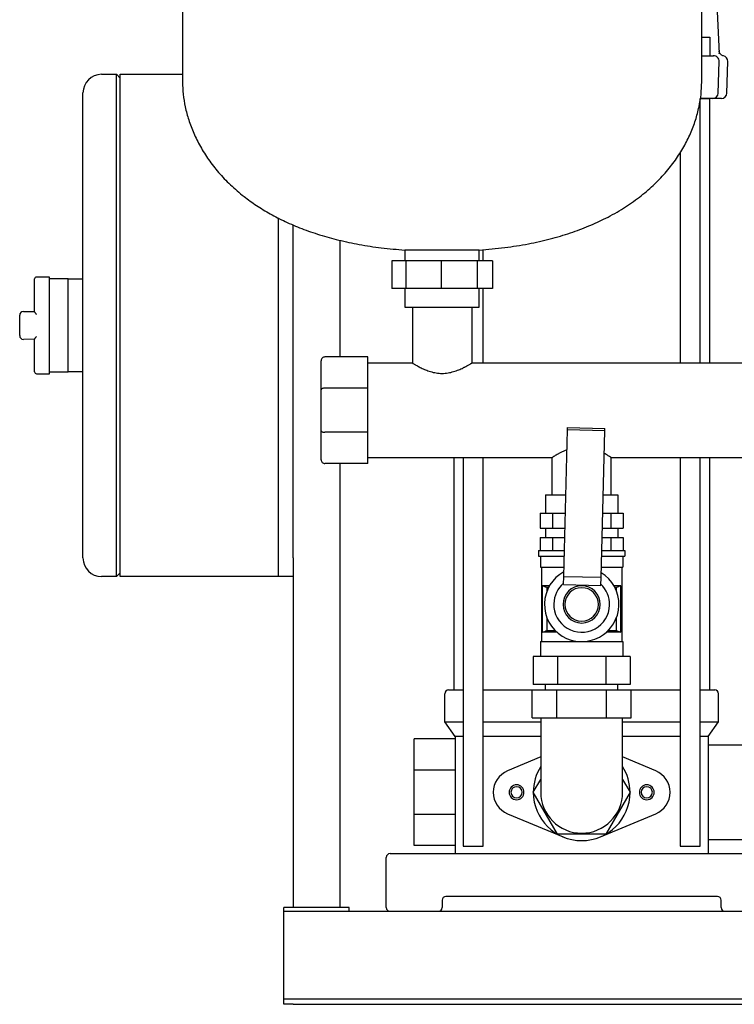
# Model space of a CAD drawing. Header units: millimetres. Extents: x 20 to 1401, y 15 to 952.
# Tile 3 of 6: x 735 to 1119, y 15 to 544. Entities that reach past the tile are written whole.
import ezdxf

# ---------------------------------------------------------------- set-up
doc = ezdxf.new("R2010")
doc.units = ezdxf.units.MM

msp = doc.modelspace()

# ---------------------------------------------------------------- linework, layer by layer
at = {"color": 7, "linetype": 'Continuous', "lineweight": 25}
for p, q in [((822.06, 665.69), (822.06, 510.69)), ((1101.06, 510.69), (1101.06, 665.69)), ((1108.2, 574.04), (1110.5, 526.17)), ((1101.06, 534.89), (1105.5, 534.89)), ((1105.5, 534.89), (1105.5, 524.89)), ((1101.06, 524.89), (1107.42, 524.89)), ((1105.95, 524.89), (1105.9, 524.89)), ((1107.11, 524.98), (1107.24, 524.89)), ((1110.53, 525.92), (1110.5, 526.17)), ((1110.53, 525.92), (1110.5, 526.16)), ((1109.98, 504.81), (1110.42, 521.81)), ((1114.64, 504.81), (1115.09, 521.81)), ((778.56, 514.89), (786.56, 514.89)), ((786.56, 494.89), (786.56, 514.89)), ((788.56, 512.89), (786.56, 514.89)), ((788.56, 514.89), (822.06, 514.89)), ((788.56, 494.89), (788.56, 514.89)), ((768.56, 494.89), (768.56, 504.89)), ((1100.28, 359.69), (1100.28, 501.89)), ((1106.98, 501.89), (1100.28, 501.89)), ((1100.5, 501.89), (1105.31, 501.89)), ((1105.31, 501.89), (1105.31, 359.69)), ((1105.49, 501.89), (1105.48, 501.89)), ((1111.64, 501.89), (1106.01, 501.89)), ((1106.98, 501.89), (1106.36, 501.89)), ((768.56, 264.89), (768.56, 494.89)), ((786.56, 264.89), (786.56, 494.89)), ((788.56, 264.89), (788.56, 494.89)), ((1089.52, 472.96), (1089.52, 359.69)), ((873.56, 254.89), (873.56, 437.66)), ((873.56, 264.89), (873.56, 437.66)), ((881.56, 254.89), (881.56, 433.92)), ((906.56, 425.67), (906.56, 362.94)), ((941.56, 420.39), (941.56, 414.69)), ((961.21, 420.39), (941.56, 420.39)), ((981.56, 420.39), (961.21, 420.39)), ((981.56, 414.69), (981.56, 420.39)), ((983.61, 414.69), (983.61, 420.59)), ((934.51, 414.69), (934.51, 399.69)), ((942.09, 414.69), (934.51, 414.69)), ((942.09, 414.69), (942.09, 399.69)), ((961.08, 414.69), (942.09, 414.69)), ((961.08, 414.69), (961.08, 399.69)), ((980.36, 414.69), (961.08, 414.69)), ((980.36, 414.69), (980.36, 399.69)), ((988.62, 414.69), (980.36, 414.69)), ((988.62, 414.69), (988.62, 399.69)), ((742.56, 387.33), (742.56, 404.89)), ((750.56, 405.89), (743.56, 405.89)), ((750.56, 405.89), (743.56, 405.89)), ((750.56, 379.89), (750.56, 405.89)), ((760.56, 404.89), (750.56, 404.89)), ((760.56, 404.89), (750.56, 404.89)), ((760.56, 404.89), (768.56, 404.89)), ((760.56, 394.89), (760.56, 404.89)), ((942.09, 399.69), (934.51, 399.69)), ((941.56, 399.69), (941.56, 389.69)), ((961.08, 399.69), (942.09, 399.69)), ((980.36, 399.69), (961.08, 399.69)), ((988.62, 399.69), (980.36, 399.69)), ((981.56, 389.69), (981.56, 399.69)), ((983.61, 359.69), (983.61, 399.69)), ((760.56, 379.89), (760.56, 394.89)), ((736.56, 387.39), (742.56, 387.33)), ((941.56, 389.69), (961.21, 389.69)), ((945.56, 389.69), (945.57, 359.69)), ((961.21, 389.69), (981.56, 389.69)), ((977.56, 389.69), (977.56, 359.69)), ((734.56, 379.89), (734.56, 385.39)), ((734.56, 374.39), (734.56, 379.89)), ((750.56, 353.89), (750.56, 379.89)), ((760.56, 364.89), (760.56, 379.89)), ((742.56, 372.46), (736.56, 372.39)), ((742.56, 354.89), (742.56, 372.46)), ((760.56, 354.89), (760.56, 364.89)), ((896.56, 345.33), (896.56, 360.94)), ((921.56, 362.94), (898.56, 362.94)), ((921.56, 346.16), (921.56, 362.94)), ((750.56, 354.89), (760.56, 354.89)), ((750.56, 354.89), (760.56, 354.89)), ((768.56, 354.89), (760.56, 354.89)), ((921.56, 359.69), (945.57, 359.69)), ((977.56, 359.69), (1245.57, 359.69)), ((743.56, 353.89), (750.56, 353.89)), ((743.56, 353.89), (750.56, 353.89)), ((896.56, 323.25), (896.56, 345.33)), ((921.56, 346.16), (898.56, 346.16)), ((921.56, 322.43), (921.56, 346.16)), ((896.56, 307.64), (896.56, 323.25)), ((1026.95, 244.98), (1029, 323.72)), ((1029, 323.72), (1029.03, 325.03)), ((1048.99, 323.2), (1029, 323.72)), ((1029.03, 325.03), (1049.02, 324.51)), ((1046.95, 244.46), (1048.99, 323.2)), ((1048.99, 323.2), (1049.02, 324.51)), ((921.56, 322.43), (898.56, 322.43)), ((921.56, 305.64), (921.56, 322.43)), ((921.56, 308.89), (1020.69, 308.89)), ((967.81, 308.89), (967.81, 183.89)), ((972.85, 308.89), (972.85, 99.89)), ((983.61, 99.89), (983.61, 308.89)), ((1020.69, 288.89), (1020.69, 308.89)), ((1052.44, 308.89), (1270.69, 308.89)), ((1052.44, 288.89), (1052.44, 308.89)), ((1089.52, 308.89), (1089.52, 99.89)), ((1100.28, 99.89), (1100.28, 308.89)), ((1105.31, 308.89), (1105.31, 183.89)), ((921.56, 305.64), (898.56, 305.64)), ((906.56, 305.64), (906.56, 66.89)), ((1017.09, 288.89), (1017.09, 278.89)), ((1017.09, 288.89), (1028.09, 288.89)), ((1048.1, 288.89), (1056.04, 288.89)), ((1056.04, 288.89), (1056.04, 278.89)), ((1014.32, 278.89), (1014.32, 270.89)), ((1014.32, 278.89), (1020.84, 278.89)), ((1020.84, 278.89), (1020.84, 270.89)), ((1020.84, 278.89), (1027.83, 278.89)), ((1047.84, 278.89), (1052.29, 278.89)), ((1052.29, 278.89), (1052.29, 270.89)), ((1052.29, 278.89), (1058.81, 278.89)), ((1058.81, 278.89), (1058.81, 270.89)), ((1014.32, 270.89), (1020.84, 270.89)), ((1017.09, 270.89), (1017.09, 265.89)), ((1020.84, 270.89), (1027.63, 270.89)), ((1047.63, 270.89), (1052.29, 270.89)), ((1052.29, 270.89), (1058.81, 270.89)), ((1056.04, 270.89), (1056.04, 265.89)), ((768.56, 254.89), (768.56, 264.89)), ((786.56, 244.89), (786.56, 264.89)), ((788.56, 244.89), (788.56, 264.89)), ((1014.32, 265.89), (1014.32, 258.89)), ((1014.32, 265.89), (1020.84, 265.89)), ((1020.84, 265.89), (1020.84, 258.89)), ((1020.84, 265.89), (1027.5, 265.89)), ((1047.5, 265.89), (1052.29, 265.89)), ((1052.29, 265.89), (1052.29, 258.89)), ((1052.29, 265.89), (1058.81, 265.89)), ((1058.81, 265.89), (1058.81, 258.89)), ((873.56, 244.89), (873.56, 254.89)), ((881.56, 254.89), (881.56, 244.89)), ((1013.41, 258.89), (1013.41, 255.89)), ((1013.41, 258.89), (1027.31, 258.89)), ((1013.41, 255.89), (1027.24, 255.89)), ((1014.41, 255.89), (1014.41, 249.89)), ((1047.24, 255.89), (1059.71, 255.89)), ((1047.32, 258.89), (1059.71, 258.89)), ((1058.71, 255.89), (1058.71, 249.89)), ((1059.71, 258.89), (1059.71, 255.89)), ((1014.41, 249.89), (1027.08, 249.89)), ((1014.91, 249.89), (1014.91, 209.89)), ((1047.09, 249.89), (1058.71, 249.89)), ((1058.21, 249.89), (1058.21, 209.89)), ((786.56, 244.89), (778.56, 244.89)), ((786.56, 244.89), (788.56, 246.89)), ((873.56, 244.89), (788.56, 244.89)), ((881.56, 244.89), (873.56, 244.89)), ((881.56, 244.89), (881.56, 66.89)), ((1026.84, 240.59), (1026.95, 244.98)), ((1026.95, 244.98), (1046.95, 244.46)), ((1046.83, 240.07), (1046.95, 244.46)), ((1019.24, 239.89), (1015.5, 239.89)), ((1015.5, 214.89), (1015.5, 239.89)), ((1015.56, 214.92), (1015.56, 239.87)), ((1018.74, 238.96), (1017.88, 238.96)), ((1017.88, 238.96), (1017.88, 237.02)), ((1026.84, 240.59), (1046.83, 240.07)), ((1057.63, 239.89), (1053.89, 239.89)), ((1055.25, 238.96), (1054.39, 238.96)), ((1055.25, 237.02), (1055.25, 238.96)), ((1057.57, 239.87), (1057.57, 214.92)), ((1057.63, 214.89), (1057.63, 239.89)), ((1017.88, 222.76), (1017.88, 215.83)), ((1055.25, 215.83), (1055.25, 222.76)), ((1023.34, 214.89), (1015.5, 214.89)), ((1017.88, 215.83), (1022.35, 215.83)), ((1057.63, 214.89), (1049.79, 214.89)), ((1050.78, 215.83), (1055.25, 215.83)), ((1014.41, 209.89), (1014.41, 201.89)), ((1014.41, 209.89), (1058.71, 209.89)), ((1058.71, 209.89), (1058.71, 201.89)), ((1010.58, 201.89), (1010.58, 186.89)), ((1023.57, 201.89), (1010.58, 201.89)), ((1023.57, 201.89), (1023.57, 186.89)), ((1049.56, 201.89), (1023.57, 201.89)), ((1049.56, 201.89), (1049.56, 186.89)), ((1062.55, 201.89), (1049.56, 201.89)), ((1062.55, 201.89), (1062.55, 186.89)), ((1023.57, 186.89), (1010.58, 186.89)), ((1017.06, 183.89), (1017.06, 186.89)), ((1049.56, 186.89), (1023.57, 186.89)), ((1062.55, 186.89), (1049.56, 186.89)), ((1056.06, 183.89), (1056.06, 186.89)), ((963.06, 166.75), (963.06, 181.89)), ((965.06, 183.89), (972.85, 183.89)), ((983.61, 183.89), (1010.01, 183.89)), ((1010.01, 168.89), (1010.01, 183.89)), ((1010.01, 183.89), (1023.29, 183.89)), ((1023.29, 168.89), (1023.29, 183.89)), ((1023.29, 183.89), (1049.84, 183.89)), ((1049.84, 168.89), (1049.84, 183.89)), ((1049.84, 183.89), (1063.12, 183.89)), ((1063.12, 168.89), (1063.12, 183.89)), ((1063.12, 183.89), (1089.52, 183.89)), ((1100.28, 183.89), (1108.06, 183.89)), ((1110.06, 166.75), (1110.06, 181.89)), ((968.56, 158.89), (963.06, 166.75)), ((963.06, 166.75), (972.85, 166.75)), ((983.61, 166.75), (1014.56, 166.75)), ((1010.01, 168.89), (1023.29, 168.89)), ((1014.56, 168.89), (1014.56, 153.89)), ((1023.29, 168.89), (1049.84, 168.89)), ((1049.84, 168.89), (1063.12, 168.89)), ((1058.56, 153.89), (1058.56, 168.89)), ((1058.56, 166.75), (1089.52, 166.75)), ((1100.28, 166.75), (1110.06, 166.75)), ((1104.56, 158.89), (1110.06, 166.75)), ((972.85, 158.89), (968.56, 158.89)), ((968.56, 158.89), (968.56, 95.89)), ((1014.56, 158.89), (983.61, 158.89)), ((1089.52, 158.89), (1058.56, 158.89)), ((1104.56, 158.89), (1100.28, 158.89)), ((1104.56, 158.89), (1104.56, 95.89)), ((968.56, 157.54), (946.56, 157.54)), ((946.56, 140.76), (946.56, 157.54)), ((1014.56, 153.89), (1014.56, 128.89)), ((1058.56, 128.89), (1058.56, 153.89)), ((1155.21, 154.29), (1104.56, 154.29)), ((1014.56, 147.88), (996.74, 140.43)), ((1076.39, 140.43), (1058.56, 147.88)), ((968.56, 140.76), (946.56, 140.76)), ((946.56, 117.03), (946.56, 140.76)), ((1010.58, 128.89), (1014.56, 135.79)), ((1058.56, 135.79), (1062.55, 128.89)), ((1023.57, 106.39), (1010.58, 128.89)), ((1062.55, 128.89), (1049.56, 106.39)), ((968.56, 117.03), (946.56, 117.03)), ((946.56, 100.24), (946.56, 117.03)), ((996.74, 117.36), (1026.54, 104.9)), ((1046.59, 104.9), (1076.39, 117.36)), ((1049.56, 106.39), (1023.57, 106.39)), ((1104.56, 103.49), (1218.56, 103.49)), ((933.56, 95.89), (944.56, 95.89)), ((944.56, 95.89), (1128.56, 95.89)), ((968.56, 100.24), (946.56, 100.24)), ((972.85, 99.89), (981.41, 99.89)), ((981.41, 99.89), (983.61, 99.89)), ((1089.52, 99.89), (1091.72, 99.89)), ((1091.72, 99.89), (1100.28, 99.89)), ((931.56, 66.89), (931.56, 93.89)), ((961.56, 70.89), (961.56, 66.89)), ((1109.56, 72.89), (963.56, 72.89)), ((1111.56, 66.89), (1111.56, 70.89)), ((876.56, 64.89), (876.56, 66.89)), ((911.56, 66.89), (876.56, 66.89)), ((876.56, 64.89), (1396.56, 64.89)), ((876.56, 59.89), (876.56, 64.89)), ((911.56, 64.89), (911.56, 66.89)), ((876.56, 19.89), (876.56, 59.89)), ((876.56, 17.89), (876.56, 19.89)), ((876.56, 14.89), (876.56, 17.89)), ((876.56, 17.89), (881.56, 17.89)), ((881.56, 17.89), (1391.56, 17.89)), ((881.56, 14.89), (876.56, 14.89)), ((881.56, 14.89), (1391.56, 14.89))]:
    msp.add_line(p, q, dxfattribs=at)
at = {"color": 7, "linetype": 'Continuous', "lineweight": 25, "flags": 128}
for points in [[(1015.56, 239.87), (1015.53, 239.88), (1015.5, 239.89)], [(1057.63, 239.89), (1057.6, 239.88), (1057.57, 239.87)], [(1015.5, 214.89), (1015.53, 214.91), (1015.56, 214.92)], [(1057.57, 214.92), (1057.6, 214.91), (1057.63, 214.89)]]:
    msp.add_lwpolyline(points, dxfattribs=at)
at = {"color": 7, "linetype": 'Continuous', "lineweight": 25}
for centre, radius, start, end in [((1107.42, 521.89), 3, 358.5, 89.9996), ((1112.09, 521.89), 3, 358.5, 77.0447), ((778.56, 504.89), 10, 90, 180), ((1106.98, 504.89), 3, 270, 358.5), ((1111.64, 504.89), 3, 270, 358.5), ((743.56, 404.89), 1, 90, 180), ((736.56, 385.39), 2, 90, 180), ((736.56, 374.39), 2, 180, 270), ((743.56, 354.89), 1, 180, 270), ((778.56, 254.89), 10, 180, 270), ((1036.56, 229.89), 20, 118.5133, 178.5133), ((1036.56, 229.89), 20, 358.5133, 58.5133), ((1036.56, 229.89), 15, 130.3236, 178.5133), ((1036.56, 229.89), 10, 90, 270), ((1036.56, 229.89), 9, 90, 270), ((1036.56, 229.89), 10, 270, 90), ((1036.56, 229.89), 9, 270, 90), ((1036.56, 229.89), 15, 358.5133, 46.703), ((1036.56, 229.89), 20, 178.5133, 358.5133), ((1036.56, 229.89), 15, 178.5133, 358.5133), ((965.06, 181.89), 2, 90, 180), ((1108.06, 181.89), 2, 0, 90), ((1001.56, 128.89), 12.5, 112.6881, 180), ((1036.56, 128.89), 26, 147.7958, 180), ((1036.56, 128.89), 26, 0, 32.2042), ((1071.56, 128.89), 12.5, 292.6881, 67.3119), ((1001.56, 128.89), 4, 0, 180), ((1071.56, 128.89), 4, 0, 180), ((1001.56, 128.89), 12.5, 180, 247.3119), ((1001.56, 128.89), 4, 180, 0), ((1001.56, 128.89), 3, 0, 180), ((1001.56, 128.89), 3, 180, 0), ((1036.56, 128.89), 26, 180, 0), ((1036.56, 128.89), 22, 180, 270), ((1036.56, 128.89), 22, 270, 0), ((1071.56, 128.89), 4, 180, 0), ((1071.56, 128.89), 3, 0, 180), ((1071.56, 128.89), 3, 180, 0), ((933.56, 93.89), 2, 90, 180), ((963.56, 70.89), 2, 90, 180), ((1109.56, 70.89), 2, 0, 90), ((933.56, 66.89), 2, 180, 270), ((959.56, 66.89), 2, 270, 0), ((1113.56, 66.89), 2, 180, 270)]:
    msp.add_arc(centre, radius, start, end, dxfattribs=at)
for points, knots in [([(1105.95, 524.89), (1105.94, 524.89), (1105.9, 524.89), (1106.38, 524.89), (1106.8, 524.89)], [0, 0, 0, 0, 0.120487, 1, 1, 1, 1]), ([(1110.46, 526.99), (1110.45, 527.21), (1110.43, 527.6), (1110.44, 527.58), (1110.44, 527.58)], [0, 0, 0, 0, 0.55587, 1, 1, 1, 1]), ([(1110.62, 526.68), (1110.59, 526.78), (1110.56, 526.91), (1110.54, 526.81), (1110.54, 526.8)], [0, 0, 0, 0, 0.844151, 1, 1, 1, 1]), ([(1112.76, 524.82), (1112.55, 524.88), (1112.09, 525.02), (1111.47, 525.44), (1110.94, 525.99), (1110.73, 526.46), (1110.62, 526.68)], [0, 0, 0, 0, 0.238671, 0.489765, 0.746174, 1, 1, 1, 1]), ([(822.06, 510.69), (822.14, 508.52), (822.28, 504.05), (823.42, 497.24), (825.29, 490.21), (828.01, 483.05), (831.58, 475.9), (836.05, 468.84), (841.43, 461.96), (847.79, 455.3), (854.66, 449.41), (861.86, 444.25), (869.25, 439.75), (877.38, 435.58), (886.26, 431.81), (895.86, 428.48), (906.18, 425.63), (917.24, 423.29), (929.11, 421.46), (937.33, 420.75), (941.56, 420.39)], [0, 0, 0, 0, 0.039555, 0.081422, 0.125557, 0.17196, 0.2207, 0.27098, 0.323857, 0.379618, 0.438622, 0.488458, 0.540897, 0.596213, 0.654698, 0.716662, 0.781214, 0.849742, 0.922564, 1, 1, 1, 1]), ([(981.56, 420.39), (986.13, 420.78), (994.96, 421.55), (1007.68, 423.61), (1019.45, 426.24), (1030.31, 429.44), (1040.27, 433.15), (1049.86, 437.55), (1058.99, 442.7), (1067.52, 448.63), (1074.98, 454.96), (1081.44, 461.65), (1086.93, 468.62), (1091.48, 475.77), (1095.09, 482.99), (1097.82, 490.16), (1099.7, 497.21), (1100.85, 504.04), (1100.99, 508.52), (1101.06, 510.69)], [0, 0, 0, 0, 0.08342, 0.161488, 0.234609, 0.303181, 0.367595, 0.428228, 0.495317, 0.558205, 0.617391, 0.673312, 0.727386, 0.778747, 0.827619, 0.874143, 0.918387, 0.960355, 1, 1, 1, 1]), ([(743.56, 385.85), (743.54, 385.89), (743.48, 385.97), (743.4, 386.08), (743.34, 386.17), (743.28, 386.25), (743.19, 386.38), (743.06, 386.55), (742.91, 386.76), (742.78, 386.94), (742.68, 387.09), (742.61, 387.19), (742.57, 387.27), (742.57, 387.31), (742.56, 387.33)], [0, 0, 0, 0, 0.06386, 0.12088, 0.171061, 0.214403, 0.250908, 0.383949, 0.499789, 0.63193, 0.749726, 0.839194, 0.922291, 1, 1, 1, 1]), ([(743.56, 385.85), (743.54, 385.89), (743.48, 385.97), (743.4, 386.08), (743.34, 386.17), (743.28, 386.25), (743.19, 386.38), (743.06, 386.55), (742.91, 386.76), (742.78, 386.94), (742.68, 387.09), (742.61, 387.19), (742.57, 387.27), (742.57, 387.31), (742.56, 387.33)], [0, 0, 0, 0, 0.06386, 0.12088, 0.171061, 0.214403, 0.250908, 0.383949, 0.499789, 0.63193, 0.749726, 0.839194, 0.922291, 1, 1, 1, 1]), ([(742.56, 372.46), (742.57, 372.47), (742.57, 372.48), (742.58, 372.51), (742.59, 372.55), (742.61, 372.59), (742.64, 372.64), (742.69, 372.72), (742.78, 372.85), (742.91, 373.03), (743.06, 373.24), (743.21, 373.44), (743.39, 373.68), (743.5, 373.84), (743.56, 373.93)], [0, 0, 0, 0, 0.038274, 0.077758, 0.118593, 0.160908, 0.20482, 0.250433, 0.368206, 0.500363, 0.61618, 0.749237, 0.853261, 1, 1, 1, 1]), ([(742.56, 372.46), (742.57, 372.47), (742.57, 372.48), (742.58, 372.51), (742.59, 372.55), (742.61, 372.59), (742.64, 372.64), (742.69, 372.72), (742.78, 372.85), (742.91, 373.03), (743.06, 373.24), (743.21, 373.44), (743.39, 373.68), (743.5, 373.84), (743.56, 373.93)], [0, 0, 0, 0, 0.038274, 0.077758, 0.118593, 0.160908, 0.20482, 0.250433, 0.368206, 0.500363, 0.61618, 0.749237, 0.853261, 1, 1, 1, 1]), ([(898.56, 362.94), (898.33, 362.94), (898.07, 362.9), (897.58, 362.71), (897.35, 362.55), (896.96, 362.16), (896.8, 361.93), (896.61, 361.43), (896.56, 361.18), (896.56, 360.94)], [0, 0, 0, 0, 0.25, 0.25, 0.5, 0.5, 0.75, 0.75, 1, 1, 1, 1]), ([(945.57, 359.69), (945.57, 359.69), (945.57, 359.69), (945.58, 359.68), (945.61, 359.67), (945.64, 359.65), (945.68, 359.63), (945.72, 359.6), (945.78, 359.57), (945.84, 359.54), (945.99, 359.45), (946.29, 359.27), (946.83, 358.94), (947.52, 358.54), (948.33, 358.09), (949.27, 357.58), (950.3, 357.06), (951.43, 356.53), (952.65, 356), (953.96, 355.5), (955.82, 354.89), (958.33, 354.29), (961.56, 354.02), (964.78, 354.29), (967.3, 354.89), (969.17, 355.5), (970.48, 356), (971.71, 356.53), (972.68, 356.99), (973.43, 357.37), (974.09, 357.71), (974.85, 358.11), (975.61, 358.54), (976.3, 358.94), (976.84, 359.27), (977.17, 359.46), (977.34, 359.57), (977.44, 359.62), (977.51, 359.66), (977.55, 359.69), (977.56, 359.69), (977.56, 359.69)], [0, 0, 0, 0, 0.006855, 0.013728, 0.020619, 0.02753, 0.034463, 0.041417, 0.048396, 0.0554, 0.06243, 0.093083, 0.125067, 0.155035, 0.187544, 0.218883, 0.250068, 0.281322, 0.312698, 0.343796, 0.374835, 0.437391, 0.499868, 0.562189, 0.624829, 0.656169, 0.687587, 0.718815, 0.750099, 0.768239, 0.785991, 0.812671, 0.845112, 0.875029, 0.906886, 0.937425, 0.95009, 0.962672, 0.97518, 0.98762, 1, 1, 1, 1]), ([(898.56, 346.16), (898.33, 346.16), (898.07, 346.14), (897.58, 346.06), (897.35, 346), (896.96, 345.84), (896.8, 345.74), (896.61, 345.53), (896.56, 345.43), (896.56, 345.33)], [0, 0, 0, 0, 0.25, 0.25, 0.5, 0.5, 0.75, 0.75, 1, 1, 1, 1]), ([(896.56, 323.25), (896.56, 323.16), (896.61, 323.05), (896.8, 322.85), (896.96, 322.75), (897.35, 322.59), (897.58, 322.52), (898.07, 322.44), (898.33, 322.43), (898.56, 322.43)], [0, 0, 0, 0, 0.25, 0.25, 0.5, 0.5, 0.75, 0.75, 1, 1, 1, 1]), ([(1028.72, 312.96), (1028.68, 312.95), (1028.03, 312.74), (1026.89, 312.24), (1025.34, 311.52), (1023.98, 310.81), (1022.83, 310.18), (1021.98, 309.68), (1021.39, 309.32), (1020.84, 308.99), (1020.75, 308.93), (1020.69, 308.89)], [0, 0, 0, 0, 0.008398, 0.130059, 0.258298, 0.382416, 0.508468, 0.629045, 0.723092, 0.813295, 1, 1, 1, 1]), ([(896.56, 307.64), (896.56, 307.41), (896.61, 307.15), (896.8, 306.66), (896.96, 306.42), (897.35, 306.03), (897.58, 305.88), (898.07, 305.69), (898.33, 305.64), (898.56, 305.64)], [0, 0, 0, 0, 0.25, 0.25, 0.5, 0.5, 0.75, 0.75, 1, 1, 1, 1]), ([(1052.44, 308.89), (1052.42, 308.9), (1052.39, 308.92), (1052.15, 309.08), (1051.75, 309.32), (1051.03, 309.75), (1050.06, 310.33), (1049.03, 310.86), (1048.67, 311.05)], [0, 0, 0, 0, 0.1401795, 0.282268, 0.4211808, 0.5660497, 0.8496138, 1, 1, 1, 1]), ([(1017.88, 238.96), (1017.63, 239.06), (1017.12, 239.25), (1016.35, 239.55), (1015.83, 239.76), (1015.56, 239.87)], [0, 0, 0, 0, 0.322025, 0.655352, 1, 1, 1, 1]), ([(1057.57, 239.87), (1057.17, 239.71), (1056.4, 239.4), (1055.63, 239.1), (1055.25, 238.96)], [0, 0, 0, 0, 0.5127258, 1, 1, 1, 1]), ([(1015.56, 214.92), (1015.96, 215.08), (1016.73, 215.39), (1017.5, 215.68), (1017.88, 215.83)], [0, 0, 0, 0, 0.512726, 1, 1, 1, 1]), ([(1055.25, 215.83), (1055.5, 215.73), (1056.01, 215.54), (1056.78, 215.24), (1057.3, 215.03), (1057.57, 214.92)], [0, 0, 0, 0, 0.322025, 0.655352, 1, 1, 1, 1])]:
    msp.add_open_spline(points, degree=3, knots=knots, dxfattribs=at)

doc.saveas('drawing.dxf')
